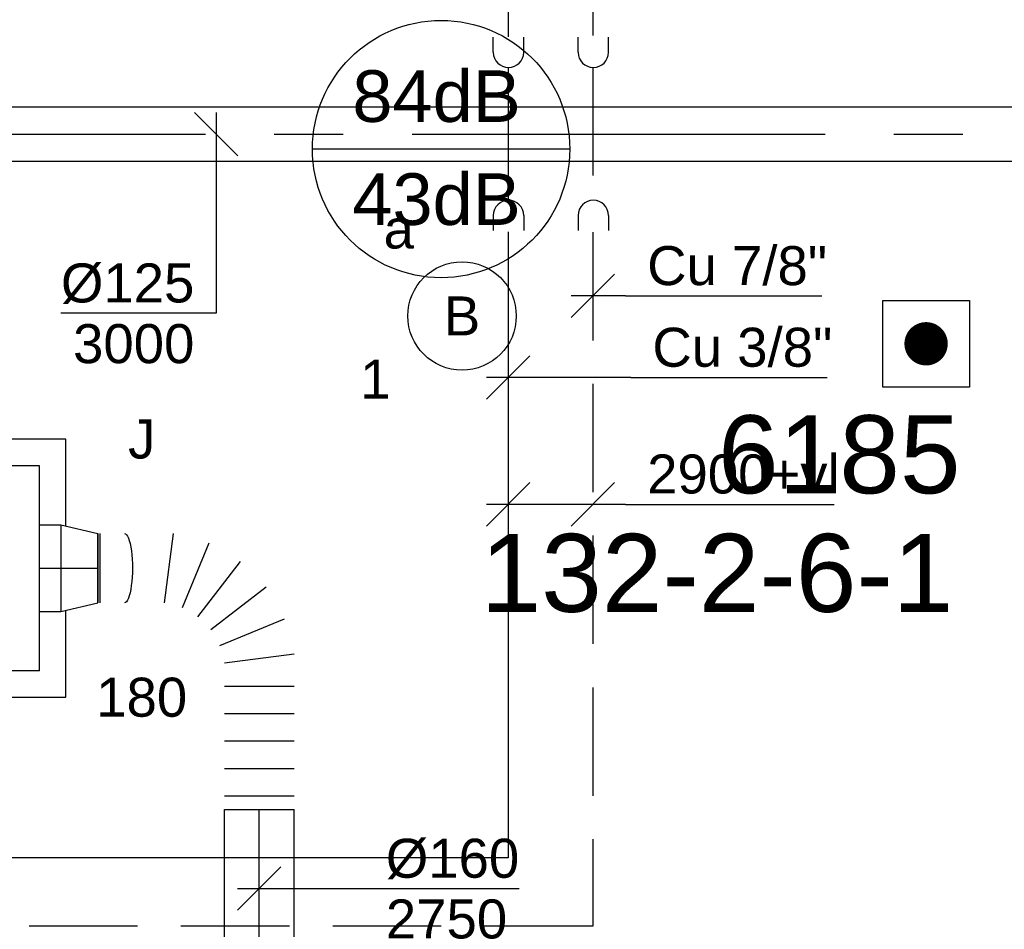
# Model space of a CAD drawing. Extents: x -238422 to 258194, y -34825 to 126331.
# Tile 192 of 239: x 36939 to 39209, y 16822 to 18920. Entities that reach past the tile are written whole.
import ezdxf
from ezdxf.enums import TextEntityAlignment as Align

# ---------------------------------------------------------------- set-up
doc = ezdxf.new("R2010")
doc.units = 0
doc.header["$LTSCALE"] = 50
for name, pattern in [('2322140', [45, 40, -5]), ('2322203', [45, 5, -2, 5, -2, 5, -2, 5, -2, 5, -2, 5, -5]), ('CENTER2', [28.575, 19.05, -3.175, 3.175, -3.175]), ('STREEPJES', [0.1, 0.05, -0.05])]:
    doc.linetypes.add(name, pattern=pattern)
doc.layers.get('0').update_dxf_attribs({"linetype": 'CONTINUOUS'})
for name, color, linetype in [('brandmelddecibels', 3, 'CONTINUOUS'), ('brandmeldserienummers', 1, 'CONTINUOUS'), ('EL6311--', 3, 'CONTINUOUS'), ('EL6511--', 3, 'CONTINUOUS'), ('WL5448--', 4, 'CONTINUOUS'), ('WL570---_RETOUR', 112, 'CONTINUOUS'), ('WL570---_RETOUR_HL', 8, 'CONTINUOUS'), ('WL570---_TOEVOER', 3, 'CONTINUOUS'), ('WL570---_TOEVOER_HL', 8, 'CONTINUOUS'), ('WL570---_TOEVOER_RST', 2, 'CONTINUOUS'), ('WL570---_TOEVOER_RST_HL', 1, 'CONTINUOUS'), ('WM5448--', 1, 'CONTINUOUS'), ('WM570---_RETOUR', 1, 'CONTINUOUS'), ('WM570---_RETOUR_PR', 1, 'CONTINUOUS'), ('WM570---_TOEVOER', 1, 'CONTINUOUS'), ('WM570---_TOEVOER_PR', 1, 'CONTINUOUS'), ('WM570---_TOEVOER_RST_PR', 1, 'CONTINUOUS')]:
    doc.layers.add(name, color=color, linetype=linetype)
doc.styles.add('BURO-018', font='ARIAL.TTF', dxfattribs={"height": 90})

# ---------------------------------------------------------------- blocks, each defined once
blk = doc.blocks.new('1115B3A')
at = {"color": 0, "linetype": 'Continuous'}
blk.add_circle((0, 0), 2.5, dxfattribs=at)
at = {"color": 0, "linetype": 'Continuous', "style": 'BURO-018'}
for tag, p in [('E_GKAST', (0, 8)), ('E_GROEP', (0, 5)), ('E_SGROEP', (4.5, 5)), ('E_ARMCODE', (0, 0)), ('E_SLET', (4.5, -1))]:
    blk.add_attdef(tag, text='', height=1.8, dxfattribs=at).set_placement(p, align=Align.MIDDLE)
blk = doc.blocks.new('E00124')
at = {"color": 0, "linetype": 'Continuous'}
for p, q in [((-2, 5), (2, 5)), ((-2, 1), (-2, 5)), ((2, 5), (2, 1)), ((2, 1), (-2, 1))]:
    blk.add_line(p, q, dxfattribs=at)
at = {"color": 0, "linetype": 'Continuous', "const_width": 1}
blk.add_lwpolyline([(-0.5, 3, 1), (0.5, 3, 1)], format="xyb", close=True, dxfattribs=at)
at = {"color": 0, "linetype": 'Continuous', "style": 'BURO-018'}
blk.add_attdef('E_TEXT1', text='', height=1.8, dxfattribs=at).set_placement((0, 7.5), align=Align.MIDDLE)
at = {"color": 0, "linetype": 'Continuous', "style": 'BURO-018', "flags": 1}
blk.add_attdef('E_MATCODE', (0, 0), '', height=1.8, dxfattribs=at)
blk = doc.blocks.new('*U1111')
at = {"color": 0, "ltscale": 10}
for p, q in [((476.7, 372.4, -2750), (636.7, 372.4, -2750)), ((476.7, 366.7, -2750), (636.7, 366.7, -2750)), ((476.5, 218.9, -2750), (636.5, 197.9, -2750)), ((614.7, 116.5, -2750), (465.6, 178.2, -2750)), ((444.5, 141.8, -2750), (572.5, 43.5, -2750)), ((378.2, 90.9, -2750), (440, -58.2, -2750)), ((513, -16.1, -2750), (414.7, 112, -2750)), ((0, 80, -2750), (0, -80, -2750)), ((31.6, 80, -2750), (31.6, -80, -2750)), ((94.9, 80, -2750), (94.9, -80, -2750)), ((158.2, 80, -2750), (158.2, -80, -2750)), ((221.5, 80, -2750), (221.5, -80, -2750)), ((284.8, 80, -2750), (284.8, -80, -2750)), ((358.6, -80, -2750), (337.5, 80, -2750))]:
    blk.add_line(p, q, dxfattribs=at)
at = {"color": 0, "ltscale": 10, "extrusion": (0, 0, -1)}
blk.add_ellipse((556.7, 311.1, -2750), major_axis=(80, -0.1), ratio=0.231581, start_param=6.282811, end_param=9.424404, dxfattribs=at)
at = {"layer": 'WM570---_TOEVOER_PR', "color": 1, "style": 'BURO-018'}
blk.add_attdef('POSNR', text='', height=90, dxfattribs=at).set_placement((0, 0), align=Align.MIDDLE)
blk = doc.blocks.new('*U1112')
at = {"color": 0, "ltscale": 10}
for p, q in [((0, 80, -2750), (35.2, 80, -2750)), ((0, -80, -2750), (0, 80, -2750)), ((235.2, 80, -2750), (654.8, 80, -2750)), ((654.8, 80, -2750), (654.8, -80, -2750)), ((0, -80, -2750), (35.2, -80, -2750)), ((235.2, -80, -2750), (654.8, -80, -2750))]:
    blk.add_line(p, q, dxfattribs=at)
at = {"color": 8, "linetype": 'STREEPJES', "ltscale": 10}
for p, q in [((35.2, 80, -2750), (235.2, 80, -2750)), ((35.2, -80, -2750), (235.2, -80, -2750))]:
    blk.add_line(p, q, dxfattribs=at)
at = {"layer": 'WL570---_TOEVOER_HL', "linetype": 'CENTER2'}
blk.add_line((0, 0, -2750), (654.8, 0, -2750), dxfattribs=at)
at = {"layer": 'WM570---_TOEVOER_PR', "color": 1, "style": 'BURO-018'}
blk.add_attdef('POSNR', text='', height=90, dxfattribs=at).set_placement((0, 0), align=Align.MIDDLE)
blk = doc.blocks.new('*U1113')
at = {"color": 0, "ltscale": 10}
for p, q in [((-49.5, 100, -2780), (0, 100, -2780)), ((0, 100, -2780), (85.2, 80, -2780)), ((0, 100, -2780), (0, -100, -2780)), ((0, 100, -2780), (0, -100, -2780)), ((0, 100, -2780), (0, -100, -2780)), ((85.2, 80, -2780), (85.2, -80, -2780)), ((85.2, 80, -2780), (85.2, -80, -2780)), ((0, -100, -2780), (85.2, -80, -2780)), ((-49.5, -100, -2780), (0, -100, -2780))]:
    blk.add_line(p, q, dxfattribs=at)
at = {"layer": 'WL570---_TOEVOER_RST_HL', "linetype": 'CENTER2'}
for p, q in [((-49.5, 0, -2780), (0, 0, -2780)), ((0, 0, -2780), (85.2, 0, -2780))]:
    blk.add_line(p, q, dxfattribs=at)
blk.add_circle((85.2, 0, -2780), 0.075, dxfattribs=at)
at = {"layer": 'WM570---_TOEVOER_RST_PR', "color": 1, "style": 'BURO-018'}
blk.add_attdef('POSNR', text='', height=90, dxfattribs=at).set_placement((0, 0), align=Align.MIDDLE)
blk = doc.blocks.new('*U1130')
at = {"color": 0, "ltscale": 10}
for p, q in [((297.5, 297.5, -2757.5), (-297.5, 297.5, -2757.5)), ((-297.5, 297.5, -2757.5), (-297.5, -297.5, -2757.5)), ((297.5, 97.3, -2757.5), (297.5, 297.5, -2757.5)), ((236.5, 236.5, -2757.5), (-236.5, 236.5, -2757.5)), ((-236.5, -236.5, -2757.5), (-236.5, 236.5, -2757.5)), ((236.5, -236.5, -2757.5), (236.5, 236.5, -2757.5)), ((297.5, -297.5, -2757.5), (297.5, -97.3, -2757.5)), ((236.5, -236.5, -2757.5), (-236.5, -236.5, -2757.5)), ((-297.5, -297.5, -2757.5), (297.5, -297.5, -2757.5))]:
    blk.add_line(p, q, dxfattribs=at)
at = {"color": 8, "linetype": 'STREEPJES', "ltscale": 10}
for q in [(0, 100, -2757.5), (-50, 86.6, -2757.5), (50, 86.6, -2757.5), (-86.6, 50, -2757.5), (86.6, 50, -2757.5), (-100, 0, -2757.5), (-86.6, -50, -2757.5), (-50, -86.6, -2757.5), (0, -100, -2757.5), (50, -86.6, -2757.5), (86.6, -50, -2757.5), (100, 0, -2757.5)]:
    blk.add_line((0, 0, -2757.5), q, dxfattribs=at)
at = {"layer": 'WL570---_TOEVOER_RST_HL', "linetype": 'CENTER2'}
blk.add_circle((0, 0, -2757.5), 0.075, dxfattribs=at)
at = {"layer": 'WL570---_TOEVOER_RST', "color": 1, "style": 'BURO-018'}
for tag in ['MC', 'Q']:
    blk.add_attdef(tag, text='', height=90, dxfattribs=at).set_placement((0, 0), align=Align.MIDDLE)
at = {"layer": 'WM570---_TOEVOER_RST_PR', "color": 1, "style": 'BURO-018'}
blk.add_attdef('POSNR', text='', height=90, dxfattribs=at).set_placement((0, 0), align=Align.MIDDLE)
blk = doc.blocks.new('*U1134')
at = {"layer": 'WM570---_TOEVOER', "color": 0, "ltscale": 10}
for p, q in [((-50, -50), (50, 50)), ((-50, 0), (599.4, 0))]:
    blk.add_line(p, q, dxfattribs=at)
at = {"layer": 'WM570---_TOEVOER', "color": 0, "style": 'BURO-018'}
for s, p in [('%%c160', (291.8, 25)), ('2750', (291.8, -115))]:
    blk.add_text(s, height=90, dxfattribs=at).set_placement(p)
blk = doc.blocks.new('LDS')
at = {"color": 0, "linetype": 'Continuous'}
for p, q in [((0, 1), (1, 1)), ((0, -1), (1, -1))]:
    blk.add_line(p, q, dxfattribs=at)
blk.add_arc((0, 0), 1, 90, 270, dxfattribs=at)
blk = doc.blocks.new('*U2065')
at = {"color": 0, "ltscale": 10}
for p, q in [((0, 62.5, -3000), (5403.1, 62.5, -3000)), ((0, -62.5, -3000), (5403.1, -62.5, -3000))]:
    blk.add_line(p, q, dxfattribs=at)
at = {"layer": 'WL570---_RETOUR_HL', "linetype": 'CENTER2'}
blk.add_line((0, 0, -3000), (5403.1, 0, -3000), dxfattribs=at)
at = {"layer": 'WM570---_RETOUR_PR', "color": 1, "style": 'BURO-018'}
blk.add_attdef('POSNR', text='', height=90, dxfattribs=at).set_placement((0, 0), align=Align.MIDDLE)
blk = doc.blocks.new('*U2066')
at = {"layer": 'WM570---_RETOUR', "color": 0, "ltscale": 10}
for p, q in [((50, -50), (-50, 50)), ((0, 50), (0, -413.4)), ((0, -413.4), (-357.6, -413.4))]:
    blk.add_line(p, q, dxfattribs=at)
at = {"layer": 'WM570---_RETOUR', "color": 0, "style": 'BURO-018'}
for s, p in [('%%c125', (-357.6, -388.4)), ('3000', (-329.7, -528.4))]:
    blk.add_text(s, height=90, dxfattribs=at).set_placement(p)
blk = doc.blocks.new('*U2125', base_point=(38065.5, 17862.4, 2900))
at = {"color": 0, "linetype": 'Continuous'}
for p, q in [((38115.5, 17912.4, 2900), (38015.5, 17812.4, 2900)), ((38310.8, 17912.4, 2900), (38210.8, 17812.4, 2900)), ((38335.8, 17862.4, 2900), (38015.5, 17862.4, 2900)), ((38335.8, 17862.4, 2900), (38817.2, 17862.4, 2900))]:
    blk.add_line(p, q, dxfattribs=at)
at = {"color": 0, "linetype": 'Continuous', "style": 'BURO-018'}
blk.add_text('2900+vl', height=90, dxfattribs=at).set_placement((38385.8, 17887.4, 2900))
blk = doc.blocks.new('*U2126', base_point=(38065.5, 18094.7, 2900))
at = {"color": 0, "linetype": 'Continuous'}
for p, q in [((38115.5, 18144.7, 2900), (38015.5, 18044.7, 2900)), ((38347.8, 18094.7, 2900), (38015.5, 18094.7, 2900)), ((38347.8, 18094.7, 2900), (38800.7, 18094.7, 2900))]:
    blk.add_line(p, q, dxfattribs=at)
at = {"color": 0, "linetype": 'Continuous', "style": 'BURO-018'}
blk.add_text('Cu 3/8"', height=90, dxfattribs=at).set_placement((38397.8, 18119.7, 2900))

msp = doc.modelspace()

# ---------------------------------------------------------------- linework, layer by layer
at = {"layer": 'brandmelddecibels'}
msp.add_line((38207.34869, 18621.80782), (37613.94362, 18621.80782), dxfattribs=at)
msp.add_circle((37910.64615, 18621.80782), 296.70254, dxfattribs=at)
at = {"layer": 'WL5448--', "linetype": '2322140'}
for p, q in [((38065.51252, 24691.57771, 2900), (38065.51252, 18880.94497, 2900)), ((38065.51252, 18810.57125, 2900), (38065.51252, 18502.44845, 2900)), ((38065.51252, 18431.12375, 2900), (38065.51252, 16987.18111, 2900)), ((38065.51252, 16987.18111, 2900), (36113.75147, 16987.18111, 2900))]:
    msp.add_line(p, q, dxfattribs=at)
at = {"layer": 'WL5448--', "linetype": '2322203'}
for p, q in [((38260.79305, 24553.85482, 2900), (38260.79305, 18883.79793, 2900)), ((38260.79305, 18810.57125, 2900), (38260.79305, 18504.3506, 2900)), ((38260.79305, 18430.17276, 2900), (38260.79305, 16829.64387, 2900)), ((38260.79305, 16829.64387, 2900), (36070.02701, 16829.64387, 2900))]:
    msp.add_line(p, q, dxfattribs=at)
at = {"layer": 'WM5448--'}
for p, q in [((38310.79305, 18332.98783, 2900), (38210.79305, 18232.98783, 2900)), ((38335.79305, 18282.98783, 2900), (38210.79305, 18282.98783, 2900)), ((38335.79305, 18282.98783, 2900), (38788.70574, 18282.98783, 2900))]:
    msp.add_line(p, q, dxfattribs=at)

# ---------------------------------------------------------------- block references
at = {"layer": 'EL6311--'}
ref = msp.add_blockref('1115B3A', (37958.95102, 18236.9187), dxfattribs=dict(at, xscale=50.00000000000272, yscale=50.00000000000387, zscale=50, rotation=171.1197738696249))
ref.add_attrib('E_ARMCODE', 'B', dxfattribs={"layer": '0', "color": 1, "linetype": 'Continuous', "height": 90, "style": 'BURO-018'}).set_placement((37958.95102, 18236.9187), align=Align.MIDDLE)
ref.add_attrib('E_SLET', 'a', dxfattribs={"layer": '0', "color": 1, "linetype": 'Continuous', "height": 90, "style": 'BURO-018'}).set_placement((37813.06335, 18436.83566), align=Align.MIDDLE)
ref.add_attrib('E_GROEP', '1', dxfattribs={"layer": '0', "color": 1, "linetype": 'Continuous', "height": 90, "style": 'BURO-018'}).set_placement((37759.03406, 18091.03104), align=Align.MIDDLE)
at = {"layer": 'EL6511--', "xscale": 50, "yscale": 50, "zscale": 50, "rotation": 90}
msp.add_blockref('E00124', (39178.9452, 18172.69697), dxfattribs=at)
at = {"layer": 'WL5448--', "color": 2, "xscale": 35, "yscale": 35, "zscale": 35}
for p, rotation in [((38066.07615, 18845.00683, 2900), 90), ((38261.62708, 18845.00683, 2900), 90), ((38066.07615, 18468.72024, 2900), 270), ((38261.62708, 18468.72024, 2900), 270)]:
    msp.add_blockref('LDS', p, dxfattribs=dict(at, rotation=rotation))
at = {"layer": 'WL570---_RETOUR'}
msp.add_blockref('*U2065', (34986.06662, 18656.42844, 3000), dxfattribs=at)
at = {"layer": 'WL570---_TOEVOER', "rotation": 90}
for name, p in [('*U1111', (37491.48579, 17098.30551, 2750)), ('*U1112', (37491.48579, 16443.49355, 2750))]:
    msp.add_blockref(name, p, dxfattribs=at)
at = {"layer": 'WL570---_TOEVOER_RST'}
ref = msp.add_blockref('*U1130', (36747.84113, 17654.98246, 2757.5), dxfattribs=at)
ref.add_attrib('Q', '180', dxfattribs={"color": 1, "height": 90, "style": 'BURO-018'}).set_placement((37220.34113, 17357.48246), align=Align.MIDDLE)
ref.add_attrib('MC', 'J', dxfattribs={"color": 1, "height": 90, "style": 'BURO-018'}).set_placement((37220.34113, 17952.48246), align=Align.MIDDLE)
msp.add_blockref('*U1113', (37033.84113, 17654.98246, 2780), dxfattribs=at)
at = {"layer": 'WM5448--'}
for name, p in [('*U2126', (38065.51252, 18094.7349, 2900)), ('*U2125', (38065.51252, 17802.34201, 2900))]:
    msp.add_blockref(name, p, dxfattribs=at)
at = {"layer": 'WM570---_RETOUR'}
msp.add_blockref('*U2066', (37391.74632, 18656.42844, 3000), dxfattribs=at)
at = {"layer": 'WM570---_TOEVOER'}
msp.add_blockref('*U1134', (37491.48579, 16915.93475, 2750), dxfattribs=at)

# ---------------------------------------------------------------- texts
at = {"layer": 'brandmelddecibels', "color": 2, "style": 'BURO-018'}
for s, p in [('84dB', (37900.23984, 18684.50787)), ('43dB', (37900.23984, 18446.87779))]:
    msp.add_text(s, height=119.07, dxfattribs=at).set_placement(p, align=Align.CENTER)
at = {"layer": 'brandmeldserienummers', "color": 1, "style": 'BURO-018'}
for s, p in [('6185', (38549.08077, 17827.78309)), ('132-2-6-1', (38001.65515, 17554.23421))]:
    msp.add_text(s, height=180, dxfattribs=at).set_placement(p)
at = {"layer": 'WM5448--', "style": 'BURO-018'}
msp.add_text('Cu 7/8"', height=90, dxfattribs=at).set_placement((38385.79305, 18307.98783, 2900))

doc.saveas('drawing.dxf')
